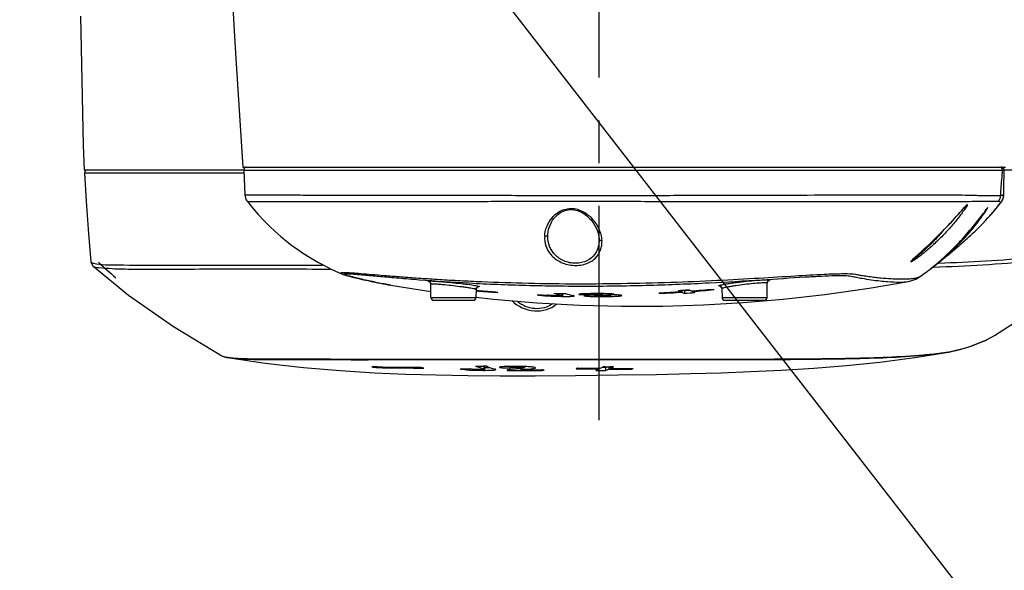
# Model space of a CAD drawing. Header units: millimetres. Extents: x 5828 to 6704, y 123 to 421.
# Tile 36 of 256: x 6404 to 6413, y 181 to 186. Entities that reach past the tile are written whole.
import ezdxf
from ezdxf import colors
from ezdxf.entities.mleader import LeaderData, LeaderLine
from ezdxf.math import Vec2, Vec3

# ---------------------------------------------------------------- set-up
doc = ezdxf.new("R2010")
doc.units = ezdxf.units.MM
doc.linetypes.add('CENTER', pattern=[0.6, 0.375, -0.075, 0.075, -0.075])
for name, color, linetype in [('中心线', 7, 'Continuous'), ('外形图', 7, 'Continuous'), ('多重引线', 7, 'Continuous'), ('尺寸标注', 7, 'Continuous')]:
    doc.layers.add(name, color=color, linetype=linetype)
doc.styles.get("Standard").update_dxf_attribs({"font": 'msyh.ttc'})
doc.styles.add('微软雅黑', font='msyh.ttc', dxfattribs={"height": 1.5})
doc.dimstyles.new('尺寸标注_1_20比例', dxfattribs={"dimtxt": 1.5, "dimasz": 1.25, "dimexe": 0.5, "dimexo": 0.4, "dimgap": 0.5, "dimtad": 1, "dimdec": 1, "dimlfac": 20, "dimdsep": 46, "dimtxsty": '微软雅黑', "dimcen": 0.09, "dimadec": 0, "dimazin": 0, "dimtp": 0.01, "dimtm": 0.01, "dimtfac": 1, "dimtdec": 1, "dimtofl": 0, "dimtmove": 0, "dimatfit": 3, "dimfxl": 1, "dimtolj": 1, "dimarcsym": 0})

# ---------------------------------------------------------------- blocks, each defined once
blk = doc.blocks.new('*D1101')
at = {"layer": 'Defpoints', "color": 0}
for p in [(6406.5795, 189.9086), (6402.4747, 188.6586), (6406.5795, 188.6586)]:
    blk.add_point(p, dxfattribs=at)
at = {"layer": '尺寸标注', "color": 0, "lineweight": -2}
for p, q in [((6402.4747, 191.1586), (6402.4747, 192.4086)), ((6406.1795, 189.9086), (6401.9747, 189.9086)), ((6406.1795, 188.6586), (6401.9747, 188.6586)), ((6402.4747, 187.4086), (6402.4747, 182.9454))]:
    blk.add_line(p, q, dxfattribs=at)
at = {"layer": '尺寸标注', "color": 0}
for points in [[(6402.2664, 191.1586), (6402.6831, 191.1586), (6402.4747, 189.9086)], [(6402.6831, 187.4086), (6402.2664, 187.4086), (6402.4747, 188.6586)]]:
    blk.add_solid(points, dxfattribs=at)
at = {"layer": '尺寸标注', "color": 0, "insert": (6401.2031, 184.552), "char_height": 1.5, "attachment_point": 5, "rotation": 90, "style": '微软雅黑'}
blk.add_mtext('\\A1;\\A1;{\\fAlibaba PuHuiTi 3.0 55 Regular|b0|i0|c134|p18;25}', dxfattribs=at)

msp = doc.modelspace()

# ---------------------------------------------------------------- linework, layer by layer
at = {"layer": '中心线', "linetype": 'CENTER', "ltscale": 5}
msp.add_line((6409.4545, 182.3461), (6409.4545, 196.4975), dxfattribs=at)
at = {"layer": '外形图', "linetype": 'ByBlock'}
for p, q in [((6406.3425, 184.5336), (6404.9454, 184.5336)), ((6406.3333, 184.5611), (6413.016, 184.5611)), ((6406.3425, 184.5348), (6406.3529, 184.3172)), ((6406.3426, 184.5348), (6412.9904, 184.5348)), ((6413.003, 184.4812), (6413.004, 184.5356)), ((6414.449, 184.5336), (6413.0039, 184.5336)), ((6406.3364, 184.5079), (6404.9466, 184.5073)), ((6413.0022, 184.4199), (6413.003, 184.4812)), ((6413.0014, 184.3192), (6413.0017, 184.3716)), ((6413.0017, 184.3716), (6413.0022, 184.4199)), ((6412.9766, 184.2588), (6412.9804, 184.2586)), ((6412.9804, 184.2585), (6412.9806, 184.2584)), ((6413.001, 184.319), (6413.0014, 184.319)), ((6412.6022, 184.1478), (6412.6505, 184.2028)), ((6412.6505, 184.2028), (6412.6557, 184.2087)), ((6412.6557, 184.2087), (6412.6604, 184.2139)), ((6412.5284, 184.0665), (6412.5415, 184.0806)), ((6412.5415, 184.0806), (6412.554, 184.0942)), ((6412.554, 184.0942), (6412.5716, 184.1136)), ((6412.5716, 184.1136), (6412.5877, 184.1315)), ((6412.5877, 184.1315), (6412.6022, 184.1478)), ((6412.8411, 184.0942), (6412.862, 184.1169)), ((6412.8563, 184.1104), (6412.8621, 184.1169)), ((6412.4628, 183.9979), (6412.4824, 184.0179)), ((6412.4824, 184.0179), (6412.4995, 184.0357)), ((6412.4995, 184.0357), (6412.5146, 184.0517)), ((6412.5146, 184.0517), (6412.5284, 184.0665)), ((6412.3702, 183.9067), (6412.3932, 183.9288)), ((6412.3932, 183.9288), (6412.4173, 183.9523)), ((6412.6358, 183.8983), (6412.6546, 183.9145)), ((6412.2439, 183.7903), (6412.2851, 183.8277)), ((6412.2851, 183.8277), (6412.3101, 183.8506)), ((6412.3101, 183.8506), (6412.3286, 183.8677)), ((6412.3286, 183.8677), (6412.3487, 183.8863)), ((6412.3487, 183.8863), (6412.3702, 183.9067)), ((6412.532, 183.8095), (6412.5551, 183.8292)), ((6412.5551, 183.8292), (6412.6085, 183.8752)), ((6412.6085, 183.8752), (6412.6133, 183.8793)), ((6412.2121, 183.761), (6412.219, 183.7676)), ((6412.219, 183.7676), (6412.2278, 183.7756)), ((6412.2278, 183.7756), (6412.2439, 183.7903)), ((6412.4908, 183.7751), (6412.513, 183.7936)), ((6412.513, 183.7936), (6412.532, 183.8095)), ((6412.3855, 183.6869), (6412.3879, 183.6869)), ((6412.4262, 183.7214), (6412.4315, 183.7215)), ((6407.2949, 183.5993), (6407.3226, 183.5924)), ((6407.3226, 183.5924), (6407.3511, 183.5856)), ((6407.3511, 183.5856), (6407.3801, 183.5787)), ((6407.3801, 183.5787), (6407.4096, 183.5719)), ((6407.4096, 183.5719), (6407.4299, 183.5674)), ((6407.4299, 183.5674), (6407.4508, 183.5628)), ((6412.2313, 183.5818), (6412.2622, 183.5998)), ((6407.4508, 183.5628), (6407.4723, 183.5582)), ((6407.4723, 183.5582), (6407.4943, 183.5536)), ((6407.4943, 183.5536), (6407.5167, 183.549)), ((6407.5167, 183.549), (6407.5394, 183.5446)), ((6407.5394, 183.5446), (6407.5622, 183.5402)), ((6407.5622, 183.5402), (6407.5852, 183.5359)), ((6407.5852, 183.5359), (6407.6084, 183.5317)), ((6407.6084, 183.5317), (6407.6305, 183.5278)), ((6407.9826, 183.4207), (6407.9805, 183.5378)), ((6408.3777, 183.4914), (6408.3764, 183.4207)), ((6410.1712, 183.4838), (6410.171, 183.4713)), ((6410.1813, 183.4844), (6410.181, 183.4668)), ((6410.2047, 183.4821), (6410.2043, 183.4569)), ((6410.238, 183.4843), (6410.2452, 183.4848)), ((6410.2709, 183.4783), (6410.271, 183.4731)), ((6410.5312, 183.4982), (6410.5326, 183.4207)), ((6410.9264, 183.4207), (6410.9286, 183.5469)), ((6412.1649, 183.5611), (6412.165, 183.5611)), ((6407.9826, 183.4207), (6408.3764, 183.4207)), ((6408.0075, 183.3961), (6408.3514, 183.3961)), ((6408.5408, 183.4662), (6408.568, 183.4644)), ((6409.1279, 183.455), (6409.1276, 183.4386)), ((6409.1366, 183.4359), (6409.1369, 183.4548)), ((6409.2783, 183.4467), (6409.2783, 183.4466)), ((6409.3695, 183.4535), (6409.3697, 183.4463)), ((6409.3702, 183.4457), (6409.3697, 183.4463)), ((6409.3697, 183.4457), (6409.3702, 183.4457)), ((6409.4256, 183.4432), (6409.4256, 183.4391)), ((6409.4882, 183.4465), (6409.4883, 183.4537)), ((6409.5311, 183.4528), (6409.5316, 183.4426)), ((6409.5547, 183.4358), (6409.5548, 183.4427)), ((6409.989, 183.4607), (6409.9889, 183.4557)), ((6410.5326, 183.4207), (6410.9264, 183.4207)), ((6410.5575, 183.3961), (6410.9014, 183.3961)), ((6412.8489, 183.0492), (6412.9203, 183.0866)), ((6412.8489, 183.0493), (6412.8514, 183.0505)), ((6406.1982, 182.8974), (6406.1985, 182.8974)), ((6406.2002, 182.8936), (6406.2004, 182.8935)), ((6412.2206, 182.8941), (6412.5335, 182.9453)), ((6412.2903, 182.9146), (6412.5095, 182.9411)), ((6407.5119, 182.8125), (6407.4634, 182.8134)), ((6407.5118, 182.8126), (6407.5118, 182.806)), ((6407.8716, 182.8027), (6407.9199, 182.8027)), ((6408.4704, 182.8179), (6408.4384, 182.8181)), ((6408.4452, 182.8193), (6408.4448, 182.7942)), ((6408.4543, 182.7904), (6408.4547, 182.8155)), ((6408.5827, 182.8078), (6408.5841, 182.8058)), ((6408.6774, 182.8168), (6408.6749, 182.8168)), ((6408.6753, 182.8167), (6408.6755, 182.8067)), ((6408.6777, 182.8049), (6408.6754, 182.8067)), ((6408.7712, 182.7984), (6408.7701, 182.7983)), ((6408.7707, 182.7984), (6408.771, 182.7873)), ((6408.7964, 182.7872), (6408.771, 182.7872)), ((6408.8046, 182.8043), (6408.8048, 182.8152)), ((6408.8078, 182.8151), (6408.8051, 182.8152)), ((6409.2535, 182.7959), (6409.2657, 182.7958)), ((6409.4442, 182.79), (6409.4347, 182.7858)), ((6409.4539, 182.7943), (6409.4442, 182.79)), ((6409.454, 182.8003), (6409.4539, 182.7945)), ((6409.5108, 182.807), (6409.4825, 182.807)), ((6409.5108, 182.807), (6409.5112, 182.7819)), ((6409.5395, 182.8143), (6409.5398, 182.7942)), ((6409.5398, 182.7939), (6409.552, 182.7939)), ((6409.5806, 182.8141), (6409.5515, 182.8142)), ((6409.5517, 182.8142), (6409.552, 182.7999)), ((6409.5806, 182.7996), (6409.552, 182.7997)), ((6409.7401, 182.7994), (6409.7402, 182.7941)), ((6408.6492, 182.7834), (6408.6509, 182.7817)), ((6408.651, 182.7847), (6408.6509, 182.7818)), ((6408.758, 182.7816), (6408.771, 182.7817)), ((6408.9534, 182.7823), (6408.9729, 182.7824)), ((6409.4347, 182.7858), (6409.4253, 182.7819)), ((6409.4253, 182.7819), (6409.4539, 182.7818))]:
    msp.add_line(p, q, dxfattribs=at)
for points in [[(6406.2436, 186.0072), (6406.2693, 185.559), (6406.3333, 184.5611)], [(6404.9108, 185.8835), (6404.9348, 184.7532), (6404.9453, 184.5336)], [(6404.9508, 184.5229), (6404.9465, 184.5119), (6404.9464, 184.5073)], [(6404.9713, 184.5336), (6404.9597, 184.5308), (6404.9508, 184.5229)], [(6406.3676, 184.5611), (6406.364, 184.5609), (6406.3605, 184.5601), (6406.3571, 184.5588), (6406.354, 184.5571), (6406.3511, 184.5549), (6406.3486, 184.5523), (6406.3464, 184.5494), (6406.3447, 184.5462), (6406.3435, 184.5428), (6406.3428, 184.5393), (6406.3426, 184.5357), (6406.3426, 184.5348)], [(6413.0039, 184.5356), (6413.0039, 184.5383), (6413.0033, 184.542), (6413.0021, 184.5456), (6413.0004, 184.549), (6412.9983, 184.552), (6412.9958, 184.5547), (6412.9929, 184.5569), (6412.9896, 184.5587), (6412.9862, 184.56), (6412.9826, 184.5608), (6412.979, 184.5611)], [(6404.9467, 184.5073), (6404.9613, 184.262), (6404.9818, 183.9772), (6405.0026, 183.7338)], [(6406.3531, 184.3172), (6406.3533, 184.3138), (6406.3546, 184.3036), (6406.3569, 184.2936), (6406.3602, 184.2839), (6406.3646, 184.2745), (6406.3698, 184.2657), (6406.374, 184.2599)], [(6406.3741, 184.2601), (6406.4175, 184.206), (6406.4674, 184.1481), (6406.5177, 184.0941), (6406.5679, 184.0439), (6406.6178, 183.9972), (6406.6673, 183.9539), (6406.7162, 183.9137), (6406.7644, 183.8766), (6406.8117, 183.8423), (6406.858, 183.8106), (6406.9033, 183.7814), (6406.9473, 183.7546), (6406.9899, 183.73), (6407.0308, 183.7077), (6407.0699, 183.6875), (6407.1068, 183.6694), (6407.1412, 183.6533), (6407.1729, 183.6391), (6407.198, 183.6283)], [(6412.8563, 184.1104), (6412.895, 184.1539), (6412.9443, 184.2126), (6412.9806, 184.2584)], [(6412.9806, 184.2582), (6412.9851, 184.2647), (6412.9907, 184.2743), (6412.9951, 184.2844), (6412.9984, 184.295), (6413.0005, 184.3058), (6413.0014, 184.3168), (6413.0014, 184.319)], [(6409.0065, 183.9727), (6409.0088, 183.9948), (6409.0135, 184.018), (6409.0202, 184.0399), (6409.0284, 184.0603), (6409.0379, 184.0788), (6409.0483, 184.0957), (6409.0593, 184.1109), (6409.0705, 184.124), (6409.0817, 184.1354), (6409.0932, 184.1457), (6409.1051, 184.1548), (6409.1174, 184.1629), (6409.1302, 184.17), (6409.1432, 184.1761), (6409.1565, 184.181), (6409.1698, 184.1848), (6409.1831, 184.1875), (6409.1965, 184.1891), (6409.21, 184.1897), (6409.2235, 184.1892), (6409.2371, 184.1877), (6409.2508, 184.1851), (6409.2647, 184.1815), (6409.2787, 184.1766), (6409.2927, 184.1707), (6409.3067, 184.1636), (6409.3206, 184.1553), (6409.3341, 184.1461), (6409.3473, 184.1358), (6409.36, 184.1246), (6409.3723, 184.1125), (6409.3844, 184.099), (6409.3967, 184.0836), (6409.4092, 184.0657), (6409.4211, 184.0456), (6409.4318, 184.024), (6409.4408, 184.0013), (6409.4478, 183.978), (6409.4524, 183.9546), (6409.4545, 183.9337)], [(6412.6604, 184.2139), (6412.6645, 184.2183), (6412.6663, 184.2203), (6412.6679, 184.2221), (6412.6694, 184.2236), (6412.6707, 184.225), (6412.6719, 184.2262), (6412.6729, 184.2272), (6412.6738, 184.228), (6412.6745, 184.2287), (6412.6749, 184.2291), (6412.6752, 184.2294), (6412.6753, 184.2294)], [(6412.6546, 183.9145), (6412.6662, 183.9246), (6412.6794, 183.9364), (6412.6945, 183.9499), (6412.7114, 183.9653), (6412.7298, 183.9824), (6412.7496, 184.0013), (6412.7709, 184.022), (6412.7935, 184.0446), (6412.8171, 184.0688), (6412.8411, 184.0942)], [(6412.4173, 183.9523), (6412.4293, 183.9641), (6412.441, 183.9758), (6412.4628, 183.9979)], [(6412.9203, 183.0866), (6413.3214, 183.3479), (6413.6675, 183.6273), (6413.9684, 183.9125)], [(6412.6133, 183.8793), (6412.6187, 183.8839), (6412.6358, 183.8983)], [(6412.192, 183.7406), (6412.192, 183.7407), (6412.1923, 183.741), (6412.1928, 183.7416), (6412.1934, 183.7424), (6412.1943, 183.7434), (6412.1954, 183.7446), (6412.1967, 183.7459), (6412.1982, 183.7475), (6412.2, 183.7493), (6412.2019, 183.7513), (6412.2041, 183.7534), (6412.2065, 183.7557), (6412.2092, 183.7583), (6412.2121, 183.761)], [(6412.3475, 183.6621), (6412.3636, 183.6743), (6412.3793, 183.6863), (6412.3946, 183.6981), (6412.4095, 183.7097), (6412.4241, 183.7211), (6412.4382, 183.7324), (6412.452, 183.7434), (6412.4654, 183.7542), (6412.4908, 183.7751)], [(6405.0021, 183.7337), (6405.0042, 183.7229), (6405.0208, 183.697)], [(6405.0209, 183.6969), (6405.3325, 183.4395), (6405.7279, 183.1648), (6406.1515, 182.9083)], [(6412.262, 183.5997), (6412.2692, 183.6048), (6412.2928, 183.6217), (6412.3133, 183.6367), (6412.331, 183.6498), (6412.3475, 183.6621)], [(6407.1983, 183.6282), (6407.2025, 183.6264), (6407.2077, 183.6244), (6407.2129, 183.6225), (6407.2181, 183.6207), (6407.2234, 183.619), (6407.2289, 183.6172), (6407.2346, 183.6155), (6407.2407, 183.6137), (6407.2471, 183.6118), (6407.2541, 183.6099), (6407.2615, 183.6079), (6407.2693, 183.6058), (6407.2775, 183.6037), (6407.2949, 183.5993)], [(6410.9286, 183.5469), (6410.9287, 183.5487), (6410.9294, 183.5525), (6410.9305, 183.5558), (6410.9319, 183.5586), (6410.9335, 183.5609), (6410.935, 183.5627), (6410.9364, 183.564), (6410.9375, 183.5648), (6410.9383, 183.5654), (6410.9387, 183.5656), (6410.9388, 183.5656)], [(6412.1651, 183.5611), (6412.1944, 183.568), (6412.2313, 183.5818)], [(6407.6305, 183.5278), (6407.7591, 183.5063), (6407.9816, 183.4738)], [(6407.9686, 183.558), (6407.9684, 183.5581), (6407.9684, 183.5581), (6407.9688, 183.5579), (6407.9696, 183.5575), (6407.9708, 183.5567), (6407.9722, 183.5556), (6407.9739, 183.554), (6407.9756, 183.552), (6407.9772, 183.5496), (6407.9786, 183.5468), (6407.9797, 183.5435), (6407.9804, 183.5397), (6407.9805, 183.5379)], [(6408.3765, 183.4232), (6408.5296, 183.4056), (6408.9095, 183.3735), (6409.2843, 183.3529), (6409.6529, 183.3434), (6410.0145, 183.3444), (6410.3693, 183.3552), (6410.7183, 183.3755), (6411.0682, 183.4052), (6411.4334, 183.4465), (6411.8222, 183.5021), (6412.1649, 183.5611)], [(6408.3777, 183.4914), (6408.3777, 183.4931), (6408.3784, 183.497), (6408.3796, 183.5006), (6408.3814, 183.5039), (6408.3834, 183.5067), (6408.3856, 183.5089), (6408.3877, 183.5106), (6408.3895, 183.5118), (6408.3912, 183.5126), (6408.3924, 183.5132), (6408.3933, 183.5135), (6408.3938, 183.5136), (6408.394, 183.5137)], [(6410.5165, 183.5196), (6410.5163, 183.5196), (6410.5165, 183.5196), (6410.5171, 183.5193), (6410.5182, 183.5189), (6410.5196, 183.5182), (6410.5214, 183.5171), (6410.5234, 183.5155), (6410.5255, 183.5133), (6410.5275, 183.5106), (6410.5292, 183.5075), (6410.5304, 183.5039), (6410.5311, 183.4999), (6410.5312, 183.4983)], [(6412.5095, 182.9411), (6412.6895, 182.985), (6412.8489, 183.0492)], [(6406.1515, 182.9083), (6406.1709, 182.9001), (6406.1898, 182.8954), (6406.2001, 182.8935)], [(6406.2004, 182.8935), (6406.5301, 182.8453), (6406.8671, 182.8074), (6407.1883, 182.7803), (6407.4877, 182.7619), (6407.7614, 182.7498), (6408.0309, 182.7416), (6408.3053, 182.7365), (6408.5883, 182.7341), (6408.8939, 182.7342), (6409.2484, 182.7369), (6409.6232, 182.7415), (6409.9576, 182.7471), (6410.2575, 182.7536), (6410.5255, 182.7613), (6410.7836, 182.7708), (6411.0524, 182.7839), (6411.3362, 182.8017), (6411.6236, 182.8248), (6411.9154, 182.8545), (6412.2206, 182.8941)]]:
    msp.add_lwpolyline(points, dxfattribs=at)
for centre, radius, start, end in [((6412.9655, 184.5361), 0.025, 356.99949, 89.97234), ((6411.1859, 185.6364), 2.2625, 320.07198, 322.48277), ((6412.8186, 184.0854), 0.2036, 134.3628, 135.98318), ((6412.6629, 184.2501), 0.0251, 293.25021, 295.86415), ((6412.8394, 184.2212), 0.0252, 309.38866, 326.14226), ((6411.1926, 185.6308), 2.2537, 319.46956, 320.0708), ((6411.2023, 185.6223), 2.2408, 317.79173, 318.06574), ((6411.1977, 185.6264), 2.247, 318.06626, 319.46996), ((6410.7691, 185.6481), 2.5368, 316.48812, 318.19863), ((6412.2846, 183.6557), 0.1262, 137.52896, 137.85964), ((6407.8538, 186.7), 4.0716, 226.84811, 229.73051), ((6410.9536, 183.5465), 0.025, 97.18458, 178.94701), ((6410.8931, 183.7054), 0.1477, 287.23618, 287.36695), ((6410.8983, 183.6889), 0.1304, 287.35069, 288.27911), ((6407.9555, 183.5374), 0.025, 1.23143, 83.06766), ((6408.0227, 183.7557), 0.2054, 255.05685, 255.61027), ((6409.283, 194.7745), 11.3327, 265.41673, 266.2448), ((6409.2713, 194.7763), 11.3297, 265.47536, 266.30459), ((6408.4026, 183.491), 0.025, 85.11198, 178.95504), ((6408.3824, 183.6684), 0.1556, 273.34435, 273.58592), ((6409.372, 195.3023), 11.8456, 273.75451, 274.19114), ((6410.5848, 184.3877), 1.0055, 244.2299, 245.69786), ((6410.5888, 184.4201), 1.0137, 247.22575, 247.73108), ((6409.4186, 195.2814), 11.8255, 273.81162, 273.9733), ((6410.6729, 184.3916), 1.0025, 244.27331, 245.74412), ((6409.3911, 195.2944), 11.8488, 274.2102, 275.14748), ((6409.3994, 195.2906), 11.8496, 274.21862, 275.14521), ((6410.8632, 184.4096), 1.0039, 245.88829, 246.51206), ((6410.5062, 183.4977), 0.025, 1.2769, 95.1927), ((6410.5327, 183.7035), 0.1853, 264.90892, 265.14494), ((6410.535, 183.7304), 0.2123, 265.13802, 265.49532), ((6408.0075, 183.4211), 0.025, 181, 270), ((6408.3514, 183.4211), 0.025, 270, 359), ((6409.6049, 188.475), 5.1168, 257.99998, 258.30884), ((6409.2832, 194.7217), 11.284, 268.1151, 268.58917), ((6409.7893, 186.1317), 2.7731, 254.74498, 256.19665), ((6409.3166, 195.0636), 11.6102, 268.73193, 269.23096), ((6409.8766, 186.1194), 2.7594, 254.9634, 256.38998), ((6409.4356, 195.4351), 11.9896, 269.24832, 269.68493), ((6409.2886, 194.7074), 11.2731, 270.16673, 270.62846), ((6409.7624, 183.9323), 0.5972, 234.99202, 235.67092), ((6410.3987, 184.3838), 1.0146, 245.55716, 246.17596), ((6409.3913, 195.2926), 11.847, 272.84854, 273.77377), ((6409.3995, 195.2888), 11.8478, 272.84634, 273.78214), ((6410.5874, 184.3927), 1.0112, 246.30451, 247.74011), ((6409.4186, 195.2812), 11.8503, 273.80171, 274.23817), ((6410.6757, 184.3983), 1.0098, 246.37836, 247.81572), ((6410.5575, 183.4211), 0.025, 181, 270), ((6410.9014, 183.4211), 0.025, 270, 359), ((6412.3102, 184.1754), 1.2483, 294.63155, 295.56827), ((6412.352, 184.0359), 1.1033, 281.20467, 284.95411), ((6412.2747, 184.257), 1.3373, 289.16551, 294.55554), ((6406.2753, 183.4992), 0.6067, 262.72836, 263.52242), ((6411.9306, 187.032), 4.1329, 275.09192, 275.82555), ((6412.2266, 184.6368), 1.7191, 278.76186, 279.78145), ((6412.264, 184.4182), 1.4974, 279.79288, 280.38426), ((6412.2942, 184.3217), 1.3949, 280.10704, 281.2512), ((6407.8669, 202.0923), 19.2897, 268.94516, 270.01379), ((6407.8363, 202.2243), 19.4145, 269.0425, 270.10396), ((6408.3672, 195.5827), 12.7881, 269.42775, 269.82566), ((6408.5212, 192.6231), 9.8054, 269.13968, 269.51606), ((6408.864, 184.1138), 1.3847, 249.27128, 252.37376), ((6408.4552, 184.7855), 1.978, 269.99753, 270.91988), ((6408.9568, 184.116), 1.3863, 249.46021, 252.49272), ((6408.4656, 184.0727), 1.2652, 270.96614, 271.48177), ((6408.7783, 197.6417), 14.8372, 269.24999, 269.60272), ((6408.7025, 180.633), 2.184, 90.72575, 90.90823), ((6408.7243, 182.3796), 0.4129, 96.65012, 97.57626), ((6408.7083, 180.0751), 2.7419, 89.94254, 90.64631), ((6409.0252, 179.372), 3.4356, 94.80557, 95.39468), ((6408.7093, 180.0775), 2.7395, 88.87931, 89.96273), ((6408.7133, 180.2924), 2.5246, 88.7011, 88.87655), ((6408.7243, 180.7476), 2.0692, 87.98427, 88.71874), ((6408.7274, 219.6677), 36.8805, 270.10718, 270.35114), ((6408.7387, 181.1719), 1.6447, 87.68675, 87.96541), ((6409.6654, 217.5838), 34.7843, 269.34161, 269.67172), ((6409.6378, 218.2428), 35.4489, 269.39849, 269.7027), ((6409.1382, 183.4801), 0.755, 295.74599, 298.17966), ((6409.6036, 194.0054), 11.1913, 269.44235, 269.73292), ((6409.2515, 183.4496), 0.693, 291.97328, 293.55682), ((6409.2574, 183.4137), 0.6811, 291.87734, 294.49357), ((6409.2361, 183.4605), 0.7325, 295.5522, 298.05703), ((6409.6466, 220.2385), 37.4447, 269.85526, 270.14318), ((6409.675, 219.5112), 36.7118, 269.85264, 270.12085), ((6408.453, 185.8083), 3.026, 269.82387, 270.03009), ((6408.7295, 218.0823), 35.3007, 269.87242, 270.04613), ((6408.7268, 220.1033), 37.3217, 270.06789, 270.34794), ((6409.501, 195.48), 12.6983, 269.78728, 270.04596)]:
    msp.add_arc(centre, radius, start, end, dxfattribs=at)
for points, knots in [([(6412.9733, 184.3144), (6412.9746, 184.3335), (6412.9798, 184.4069), (6412.9858, 184.4803), (6412.9904, 184.5346)], [0, 0, 0, 0, 0.259857, 1, 1, 1, 1]), ([(6412.9904, 184.5346), (6412.9929, 184.5346), (6412.9971, 184.5356), (6413.0007, 184.5349), (6413.0039, 184.5363), (6413.004, 184.5356)], [0, 0, 0, 0, 0.553941, 0.844532, 1, 1, 1, 1]), ([(6406.3531, 184.3172), (6406.3532, 184.3175), (6406.3548, 184.3172), (6406.3569, 184.3177), (6406.3612, 184.3177), (6406.3699, 184.3181), (6406.3852, 184.3182), (6406.4082, 184.3182), (6406.4379, 184.3181), (6406.4741, 184.318), (6406.5167, 184.3179), (6406.586, 184.3178), (6406.6879, 184.3176), (6406.8277, 184.3174), (6406.9903, 184.3173), (6407.174, 184.3168), (6407.3772, 184.316), (6407.6821, 184.3149), (6408.0978, 184.3146), (6408.628, 184.3146), (6409.1865, 184.3141), (6409.7542, 184.3145), (6410.4738, 184.3143), (6411.2566, 184.318), (6411.9855, 184.3177), (6412.4423, 184.3212), (6412.6658, 184.3175), (6412.7714, 184.314), (6412.8332, 184.3135), (6412.8853, 184.3114), (6412.9347, 184.3128), (6412.9599, 184.313), (6412.9734, 184.3144)], [0, 0, 0, 0, 0.000135, 0.000516, 0.001143, 0.002017, 0.004511, 0.008004, 0.012492, 0.017963, 0.0244, 0.03179, 0.049367, 0.070558, 0.095179, 0.123009, 0.153801, 0.187286, 0.261174, 0.342171, 0.427515, 0.514264, 0.599439, 0.753597, 0.868946, 0.929759, 0.960561, 0.970231, 0.97763, 0.988582, 0.993856, 1, 1, 1, 1]), ([(6406.3739, 184.26), (6406.3747, 184.2591), (6406.3779, 184.2604), (6406.382, 184.26), (6406.391, 184.2607), (6406.4061, 184.2607), (6406.4293, 184.2609), (6406.459, 184.2606), (6406.4953, 184.2603), (6406.538, 184.26), (6406.6074, 184.2598), (6406.7094, 184.2598), (6406.8495, 184.2602), (6407.0123, 184.2606), (6407.1964, 184.2607), (6407.4001, 184.2605), (6407.7059, 184.2604), (6408.1229, 184.2613), (6408.6544, 184.2623), (6409.2139, 184.2622), (6409.7818, 184.2622), (6410.3381, 184.2611), (6410.8633, 184.2609), (6411.4507, 184.2612), (6411.9417, 184.2584), (6412.3193, 184.2604), (6412.5145, 184.2594), (6412.667, 184.2616), (6412.7966, 184.2628), (6412.8703, 184.2642), (6412.9122, 184.2631), (6412.9363, 184.2631), (6412.9492, 184.2619), (6412.9558, 184.262)], [0, 0, 0, 0, 0.000526, 0.001159, 0.00204, 0.004554, 0.008075, 0.012601, 0.018117, 0.024607, 0.032055, 0.049763, 0.071108, 0.095912, 0.123959, 0.155004, 0.18878, 0.263335, 0.345034, 0.431051, 0.518354, 0.603865, 0.684608, 0.757779, 0.871584, 0.908384, 0.929894, 0.960563, 0.977882, 0.988998, 0.994145, 0.996978, 1, 1, 1, 1]), ([(6412.9734, 184.3144), (6412.9783, 184.3154), (6412.9858, 184.3159), (6412.9943, 184.3182), (6412.9985, 184.3184), (6413.0003, 184.3193), (6413.001, 184.319)], [0, 0, 0, 0, 0.535766, 0.811608, 0.925162, 1, 1, 1, 1]), ([(6408.9785, 183.9565), (6408.98, 183.985), (6408.9931, 184.0438), (6409.0414, 184.1251), (6409.1238, 184.1916), (6409.239, 184.209), (6409.344, 184.1621), (6409.4378, 184.0687), (6409.4765, 183.9761), (6409.4798, 183.9171)], [0, 0, 0, 0, 0.108567, 0.225187, 0.354576, 0.499189, 0.643664, 0.775003, 1, 1, 1, 1]), ([(6412.6793, 184.2264), (6412.6688, 184.2072), (6412.6376, 184.1634), (6412.5834, 184.0923), (6412.5146, 184.0123), (6412.4377, 183.9318), (6412.3694, 183.8679), (6412.3143, 183.8208), (6412.2757, 183.7898), (6412.2413, 183.7642), (6412.2165, 183.7468), (6412.2002, 183.7372), (6412.1925, 183.7325), (6412.1869, 183.731), (6412.1851, 183.7319)], [0, 0, 0, 0, 0.092939, 0.227878, 0.38049, 0.540916, 0.70128, 0.777943, 0.849206, 0.911572, 0.960419, 0.978239, 0.991241, 1, 1, 1, 1]), ([(6412.1915, 183.7409), (6412.2036, 183.7542), (6412.2376, 183.7845), (6412.3201, 183.8594), (6412.437, 183.969), (6412.548, 184.0866), (6412.6253, 184.1737), (6412.6577, 184.2118), (6412.6722, 184.2268)], [0, 0, 0, 0, 0.078681, 0.19908, 0.489223, 0.780949, 0.908418, 1, 1, 1, 1]), ([(6412.3593, 183.6716), (6412.3954, 183.6986), (6412.4869, 183.7733), (6412.6263, 183.9034), (6412.7426, 184.037), (6412.8165, 184.138), (6412.846, 184.1817), (6412.8567, 184.2002)], [0, 0, 0, 0, 0.185483, 0.485343, 0.783416, 0.912084, 1, 1, 1, 1]), ([(6412.6602, 183.9572), (6412.7003, 184.002), (6412.7552, 184.0683), (6412.818, 184.151), (6412.8434, 184.1865), (6412.8543, 184.2006)], [0, 0, 0, 0, 0.579843, 0.828268, 1, 1, 1, 1]), ([(6412.6762, 184.2309), (6412.6772, 184.2318), (6412.679, 184.2337), (6412.6816, 184.2351), (6412.683, 184.235)], [0, 0, 0, 0, 0.492485, 1, 1, 1, 1]), ([(6412.683, 184.235), (6412.683, 184.2346), (6412.6822, 184.2315), (6412.6806, 184.2288), (6412.6793, 184.2264)], [0, 0, 0, 0, 0.130661, 1, 1, 1, 1]), ([(6412.8543, 184.2006), (6412.8551, 184.2017), (6412.8568, 184.2041), (6412.8591, 184.2061), (6412.8603, 184.2072)], [0, 0, 0, 0, 0.463386, 1, 1, 1, 1]), ([(6412.8567, 184.2002), (6412.8576, 184.2018), (6412.8586, 184.2041), (6412.8603, 184.2064), (6412.8602, 184.2072)], [0, 0, 0, 0, 0.697405, 1, 1, 1, 1]), ([(6412.4663, 184.0014), (6412.4433, 183.9741), (6412.3961, 183.9214), (6412.3243, 183.8494), (6412.2597, 183.7937), (6412.2201, 183.7618), (6412.2029, 183.7523)], [0, 0, 0, 0, 0.294575, 0.583357, 0.838095, 1, 1, 1, 1]), ([(6408.9785, 183.9565), (6408.9771, 183.9284), (6408.9838, 183.8698), (6409.0291, 183.7882), (6409.1117, 183.7251), (6409.2207, 183.695), (6409.3333, 183.7051), (6409.4245, 183.7551), (6409.4663, 183.8208), (6409.4785, 183.8687), (6409.4785, 183.8964), (6409.4794, 183.9102), (6409.4798, 183.9172)], [0, 0, 0, 0, 0.109588, 0.223771, 0.353325, 0.502928, 0.653919, 0.782587, 0.892794, 0.946032, 0.972835, 1, 1, 1, 1]), ([(6408.9785, 183.9565), (6408.985, 183.9558), (6408.9973, 183.957), (6409.0062, 183.9676), (6409.0065, 183.9727)], [0, 0, 0, 0, 0.560932, 1, 1, 1, 1]), ([(6409.4545, 183.9337), (6409.4559, 183.9068), (6409.4505, 183.8515), (6409.4073, 183.7752), (6409.3254, 183.724), (6409.2221, 183.7138), (6409.1229, 183.7447), (6409.0495, 183.8081), (6409.0106, 183.8882), (6409.0051, 183.945), (6409.0065, 183.9727)], [0, 0, 0, 0, 0.111561, 0.224036, 0.350267, 0.495577, 0.640208, 0.768551, 0.885509, 1, 1, 1, 1]), ([(6409.4798, 183.9171), (6409.4746, 183.9169), (6409.4636, 183.9184), (6409.4548, 183.9281), (6409.4545, 183.9337)], [0, 0, 0, 0, 0.482494, 1, 1, 1, 1]), ([(6412.3595, 183.672), (6412.3714, 183.6817), (6412.4591, 183.7529), (6412.5416, 183.8307), (6412.6089, 183.9015)], [0, 0, 0, 0, 0.135683, 1, 1, 1, 1]), ([(6412.3879, 183.6869), (6412.6755, 183.6959), (6413.1344, 183.7211), (6413.6021, 183.7838), (6413.763, 183.853)], [0, 0, 0, 0, 0.621546, 1, 1, 1, 1]), ([(6412.4315, 183.7215), (6412.7068, 183.7304), (6413.1504, 183.7552), (6413.6001, 183.8134), (6413.7598, 183.8754)], [0, 0, 0, 0, 0.616544, 1, 1, 1, 1]), ([(6412.1851, 183.7319), (6412.1851, 183.7323), (6412.1865, 183.7356), (6412.189, 183.7381), (6412.191, 183.7404)], [0, 0, 0, 0, 0.130955, 1, 1, 1, 1]), ([(6405.0021, 183.7337), (6405.0024, 183.7308), (6405.0111, 183.7248), (6405.0191, 183.7229), (6405.0248, 183.7216)], [0, 0, 0, 0, 0.33131, 1, 1, 1, 1]), ([(6405.0209, 183.6969), (6405.0342, 183.6849), (6405.0971, 183.682), (6405.2096, 183.6697), (6405.3919, 183.669), (6405.6308, 183.668), (6405.9279, 183.6697), (6406.424, 183.6702), (6406.8209, 183.6695), (6407.1007, 183.6694)], [0, 0, 0, 0, 0.025865, 0.082563, 0.169305, 0.284989, 0.428222, 0.596909, 1, 1, 1, 1]), ([(6405.0248, 183.7216), (6405.0936, 183.7049), (6405.3069, 183.7053), (6405.7188, 183.7009), (6406.3187, 183.7057), (6406.7775, 183.7038), (6407.0334, 183.7037)], [0, 0, 0, 0, 0.105609, 0.314644, 0.617882, 1, 1, 1, 1]), ([(6412.357, 183.6699), (6412.3569, 183.6702), (6412.3584, 183.6707), (6412.3589, 183.6715), (6412.3595, 183.672)], [0, 0, 0, 0, 0.256001, 1, 1, 1, 1]), ([(6412.357, 183.6699), (6412.3569, 183.6697), (6412.3585, 183.6711), (6412.3588, 183.6711), (6412.3593, 183.6716)], [0, 0, 0, 0, 0.229281, 1, 1, 1, 1]), ([(6412.2621, 183.5997), (6412.2555, 183.5951), (6412.235, 183.5888), (6412.198, 183.583), (6412.1474, 183.5797), (6412.0843, 183.5787), (6412.008, 183.5817), (6411.9362, 183.5874), (6411.8721, 183.5936), (6411.8193, 183.6019), (6411.7731, 183.6082), (6411.7345, 183.6144), (6411.6823, 183.626), (6411.5787, 183.627), (6411.4022, 183.6206), (6411.1533, 183.6058), (6410.8414, 183.5862), (6410.4774, 183.566), (6409.9285, 183.5437), (6409.3588, 183.5341), (6408.7904, 183.5426), (6408.4497, 183.5545), (6408.194, 183.5673), (6408.0188, 183.5776), (6407.8572, 183.5884), (6407.7107, 183.5994), (6407.5807, 183.6098), (6407.4681, 183.6192), (6407.3743, 183.627), (6407.2991, 183.633), (6407.2456, 183.6365), (6407.2107, 183.6377), (6407.1969, 183.6365), (6407.1895, 183.6351), (6407.1926, 183.6298), (6407.1958, 183.6292), (6407.198, 183.6283)], [0, 0, 0, 0, 0.004742, 0.012282, 0.022172, 0.034558, 0.049461, 0.067117, 0.077012, 0.087353, 0.098628, 0.104481, 0.110392, 0.130045, 0.165131, 0.214628, 0.276813, 0.349291, 0.429393, 0.600415, 0.684865, 0.764297, 0.801186, 0.835739, 0.867644, 0.896596, 0.922295, 0.944509, 0.963084, 0.977859, 0.988674, 0.995383, 0.997188, 0.998039, 0.998594, 1, 1, 1, 1]), ([(6407.6305, 183.5278), (6407.5916, 183.5345), (6407.5326, 183.5456), (6407.4534, 183.5621), (6407.4023, 183.5736), (6407.3604, 183.5835), (6407.3276, 183.5914), (6407.2953, 183.5994), (6407.2661, 183.6069), (6407.2433, 183.6136), (6407.2288, 183.6183), (6407.2223, 183.6219), (6407.2195, 183.6236), (6407.2197, 183.6262), (6407.2228, 183.6271), (6407.2269, 183.6279), (6407.237, 183.6285), (6407.2548, 183.6283), (6407.2826, 183.6269), (6407.3188, 183.6243), (6407.3632, 183.6207), (6407.438, 183.6141), (6407.5501, 183.6038), (6407.7058, 183.59), (6407.9635, 183.5688), (6408.3362, 183.544), (6408.8282, 183.524), (6409.3575, 183.5175), (6409.8926, 183.5257), (6410.4013, 183.5462), (6410.8532, 183.573), (6411.1814, 183.5954), (6411.3952, 183.608), (6411.5127, 183.6127), (6411.5989, 183.6138), (6411.6458, 183.6103), (6411.6634, 183.607)], [0, 0, 0, 0, 0.024253, 0.036976, 0.049785, 0.056464, 0.063465, 0.070552, 0.076976, 0.081992, 0.085233, 0.086181, 0.08673, 0.087043, 0.087553, 0.088445, 0.089759, 0.093708, 0.099433, 0.106892, 0.116037, 0.126827, 0.153109, 0.185343, 0.223038, 0.312221, 0.415232, 0.526015, 0.638, 0.74454, 0.839339, 0.916598, 0.946953, 0.971152, 0.988982, 1, 1, 1, 1]), ([(6407.9585, 183.5622), (6407.9585, 183.5637), (6407.9672, 183.5641), (6407.9771, 183.5649), (6407.9991, 183.5641), (6408.026, 183.5627), (6408.0597, 183.5603), (6408.1123, 183.5559), (6408.1822, 183.5493), (6408.2629, 183.5403), (6408.3321, 183.532), (6408.3769, 183.5239), (6408.4002, 183.5198), (6408.4048, 183.5159)], [0, 0, 0, 0, 0.010209, 0.038493, 0.084465, 0.14649, 0.222076, 0.308261, 0.498865, 0.689347, 0.851091, 0.959844, 1, 1, 1, 1]), ([(6410.504, 183.5226), (6410.5039, 183.5244), (6410.5118, 183.5271), (6410.5227, 183.5306), (6410.544, 183.535), (6410.5709, 183.5398), (6410.6044, 183.5449), (6410.6567, 183.5522), (6410.7266, 183.5606), (6410.8074, 183.5686), (6410.8774, 183.5744), (6410.9217, 183.5751), (6410.946, 183.575), (6410.9505, 183.5712)], [0, 0, 0, 0, 0.011901, 0.04125, 0.087812, 0.150065, 0.225603, 0.311575, 0.501698, 0.692015, 0.853527, 0.961283, 1, 1, 1, 1]), ([(6410.9505, 183.5712), (6410.9505, 183.5699), (6410.9456, 183.5673), (6410.9421, 183.566), (6410.9392, 183.565)], [0, 0, 0, 0, 0.304705, 1, 1, 1, 1]), ([(6411.6634, 183.607), (6411.6791, 183.6041), (6411.7098, 183.5964), (6411.7689, 183.5867), (6411.8374, 183.5742), (6411.913, 183.5656), (6411.9964, 183.5573), (6412.0792, 183.5539), (6412.1403, 183.5565), (6412.1649, 183.5611)], [0, 0, 0, 0, 0.094551, 0.18788, 0.354835, 0.507805, 0.639432, 0.851438, 1, 1, 1, 1]), ([(6407.9698, 183.5572), (6407.9682, 183.5577), (6407.9643, 183.5588), (6407.9605, 183.5606), (6407.9585, 183.5622)], [0, 0, 0, 0, 0.39507, 1, 1, 1, 1]), ([(6407.9805, 183.5378), (6407.9805, 183.5392), (6407.988, 183.5399), (6407.9972, 183.5404), (6408.0166, 183.5398), (6408.0405, 183.5383), (6408.0705, 183.5359), (6408.1173, 183.5316), (6408.1795, 183.5249), (6408.2415, 183.5172), (6408.2882, 183.5107), (6408.318, 183.5062), (6408.3419, 183.502), (6408.361, 183.4983), (6408.3706, 183.4951), (6408.3777, 183.493), (6408.3777, 183.4914)], [0, 0, 0, 0, 0.010396, 0.038638, 0.084536, 0.146317, 0.221741, 0.307776, 0.498112, 0.688368, 0.774419, 0.850051, 0.912343, 0.959038, 0.988347, 1, 1, 1, 1]), ([(6408.4048, 183.5159), (6408.4048, 183.5147), (6408.3986, 183.5136), (6408.3953, 183.5132), (6408.3922, 183.513)], [0, 0, 0, 0, 0.27611, 1, 1, 1, 1]), ([(6410.5163, 183.5189), (6410.5145, 183.5191), (6410.5102, 183.5195), (6410.5059, 183.521), (6410.504, 183.5226)], [0, 0, 0, 0, 0.411376, 1, 1, 1, 1]), ([(6410.5312, 183.4982), (6410.5312, 183.4999), (6410.5379, 183.5028), (6410.5479, 183.5062), (6410.5668, 183.5106), (6410.5909, 183.5154), (6410.6206, 183.5206), (6410.6671, 183.5278), (6410.7292, 183.5362), (6410.8013, 183.5444), (6410.8569, 183.5492), (6410.8926, 183.551), (6410.9117, 183.5509), (6410.9216, 183.5504), (6410.9287, 183.5484), (6410.9286, 183.5469)], [0, 0, 0, 0, 0.012438, 0.042104, 0.088883, 0.151136, 0.226549, 0.312307, 0.50182, 0.691562, 0.852758, 0.914551, 0.960412, 0.988765, 1, 1, 1, 1]), ([(6408.6926, 183.3912), (6408.7431, 183.3407), (6408.88, 183.2794), (6409.0337, 183.3161), (6409.082, 183.3633)], [0, 0, 0, 0, 0.513897, 1, 1, 1, 1]), ([(6408.912, 183.4438), (6408.9301, 183.4392), (6408.9669, 183.4369), (6409.0234, 183.433), (6409.0811, 183.4311), (6409.13, 183.43), (6409.1668, 183.4297), (6409.1908, 183.4298), (6409.2101, 183.4303), (6409.2253, 183.4309), (6409.2323, 183.432), (6409.2376, 183.4328), (6409.2376, 183.4337)], [0, 0, 0, 0, 0.171282, 0.336069, 0.521016, 0.701261, 0.784899, 0.859595, 0.920993, 0.965441, 0.991214, 1, 1, 1, 1]), ([(6409.1366, 183.4359), (6409.1365, 183.4355), (6409.1343, 183.4352), (6409.1311, 183.4348), (6409.1241, 183.4346), (6409.1111, 183.4344), (6409.0912, 183.4347), (6409.0665, 183.4354), (6409.0435, 183.4366), (6409.0233, 183.438), (6409.0112, 183.4398), (6409.0053, 183.4411)], [0, 0, 0, 0, 0.009104, 0.037396, 0.088335, 0.15877, 0.339411, 0.537275, 0.723678, 0.862254, 1, 1, 1, 1]), ([(6409.1276, 183.4386), (6409.1296, 183.4382), (6409.1318, 183.4372), (6409.1366, 183.437), (6409.1366, 183.4359)], [0, 0, 0, 0, 0.641929, 1, 1, 1, 1]), ([(6409.2376, 183.4337), (6409.2376, 183.4349), (6409.2324, 183.4358), (6409.2297, 183.4369), (6409.2273, 183.4375)], [0, 0, 0, 0, 0.331913, 1, 1, 1, 1]), ([(6409.5831, 183.4485), (6409.5822, 183.4497), (6409.5784, 183.4498), (6409.5724, 183.4509), (6409.5611, 183.4515), (6409.5453, 183.4524), (6409.5261, 183.453), (6409.5006, 183.4536), (6409.4687, 183.454), (6409.4304, 183.454), (6409.3921, 183.4538), (6409.3602, 183.4534), (6409.3347, 183.4527), (6409.3187, 183.4522), (6409.306, 183.4515), (6409.2965, 183.4509), (6409.2882, 183.4502), (6409.2827, 183.4492), (6409.2783, 183.4482), (6409.2783, 183.4467)], [0, 0, 0, 0, 0.015365, 0.030962, 0.062253, 0.124823, 0.187391, 0.24996, 0.375097, 0.500235, 0.625372, 0.750509, 0.813078, 0.875646, 0.906931, 0.938215, 0.969497, 0.985136, 1, 1, 1, 1]), ([(6409.3214, 183.4343), (6409.3454, 183.4306), (6409.3887, 183.4295), (6409.4516, 183.4279), (6409.509, 183.4281), (6409.5561, 183.429), (6409.5905, 183.4303), (6409.6122, 183.4314), (6409.6293, 183.4327), (6409.643, 183.434), (6409.6496, 183.4355), (6409.6549, 183.4363), (6409.6549, 183.4374)], [0, 0, 0, 0, 0.218278, 0.386745, 0.564729, 0.733663, 0.808895, 0.874031, 0.926899, 0.965995, 0.990571, 1, 1, 1, 1]), ([(6409.3697, 183.4463), (6409.371, 183.4483), (6409.3772, 183.4478), (6409.3864, 183.449), (6409.3992, 183.4492), (6409.4139, 183.4496), (6409.4289, 183.4497), (6409.4438, 183.4496), (6409.4587, 183.4494), (6409.471, 183.4488), (6409.4798, 183.4483), (6409.4845, 183.4475), (6409.4874, 183.4475), (6409.4882, 183.4465)], [0, 0, 0, 0, 0.061455, 0.124069, 0.249284, 0.3745, 0.499716, 0.624933, 0.750148, 0.875361, 0.937968, 0.969214, 1, 1, 1, 1]), ([(6409.5547, 183.4358), (6409.5547, 183.4344), (6409.546, 183.4348), (6409.5362, 183.4326), (6409.5149, 183.4325), (6409.4912, 183.4318), (6409.4657, 183.432), (6409.4393, 183.4327), (6409.4217, 183.4335), (6409.4122, 183.4349)], [0, 0, 0, 0, 0.029936, 0.121145, 0.266291, 0.445063, 0.632021, 0.798097, 1, 1, 1, 1]), ([(6409.4882, 183.4465), (6409.4873, 183.4454), (6409.4839, 183.4455), (6409.4784, 183.4446), (6409.4682, 183.4442), (6409.4538, 183.4436), (6409.4365, 183.4433), (6409.425, 183.4432), (6409.4192, 183.4432)], [0, 0, 0, 0, 0.061589, 0.124161, 0.249264, 0.499505, 0.749752, 1, 1, 1, 1]), ([(6409.4261, 183.4392), (6409.4369, 183.4394), (6409.4584, 183.4399), (6409.4852, 183.44), (6409.5068, 183.4398), (6409.5228, 183.4393), (6409.5365, 183.439), (6409.5466, 183.4375), (6409.553, 183.4378), (6409.5547, 183.4358)], [0, 0, 0, 0, 0.250213, 0.500424, 0.625531, 0.750636, 0.87574, 0.938317, 1, 1, 1, 1]), ([(6409.5316, 183.4426), (6409.5385, 183.443), (6409.5504, 183.4438), (6409.5674, 183.4447), (6409.5755, 183.4469), (6409.5831, 183.447), (6409.5831, 183.4485)], [0, 0, 0, 0, 0.398125, 0.707743, 0.916756, 1, 1, 1, 1]), ([(6409.6549, 183.4374), (6409.6549, 183.4382), (6409.6508, 183.439), (6409.6454, 183.44), (6409.6342, 183.4408), (6409.6126, 183.442), (6409.5776, 183.4427), (6409.5479, 183.4427), (6409.5316, 183.4426)], [0, 0, 0, 0, 0.019676, 0.072428, 0.158937, 0.278121, 0.605001, 1, 1, 1, 1]), ([(6409.0459, 183.3652), (6409.0045, 183.3317), (6408.8862, 183.3041), (6408.7789, 183.3505), (6408.7363, 183.3872)], [0, 0, 0, 0, 0.485949, 1, 1, 1, 1]), ([(6406.1515, 182.9083), (6406.1537, 182.907), (6406.1688, 182.9012), (6406.1848, 182.8991), (6406.1982, 182.8974)], [0, 0, 0, 0, 0.159337, 1, 1, 1, 1]), ([(6406.2004, 182.8935), (6406.3, 182.8772), (6406.5958, 182.8802), (6407.1561, 182.8742), (6407.9341, 182.8774), (6409.1788, 182.8766), (6410.4378, 182.8749), (6411.592, 182.8805), (6412.0859, 182.8965), (6412.2974, 182.9154)], [0, 0, 0, 0, 0.049658, 0.144649, 0.276247, 0.43212, 0.757134, 0.895505, 1, 1, 1, 1]), ([(6406.2069, 182.8964), (6406.3175, 182.8838), (6406.6287, 182.884), (6407.2074, 182.8804), (6407.9898, 182.8816), (6409.2227, 182.8809), (6410.4638, 182.8787), (6411.6007, 182.8845), (6412.088, 182.9004), (6412.2976, 182.9186)], [0, 0, 0, 0, 0.054809, 0.15284, 0.285264, 0.440027, 0.76009, 0.8964, 1, 1, 1, 1]), ([(6412.2976, 182.9186), (6412.3206, 182.9206), (6412.4013, 182.9283), (6412.4819, 182.9383), (6412.539, 182.9485)], [0, 0, 0, 0, 0.285044, 1, 1, 1, 1]), ([(6408.2395, 182.7951), (6408.2439, 182.7937), (6408.2796, 182.7866), (6408.3161, 182.7853), (6408.3478, 182.7841)], [0, 0, 0, 0, 0.127621, 1, 1, 1, 1]), ([(6408.4541, 182.7904), (6408.4515, 182.7844), (6408.4207, 182.7924), (6408.3854, 182.7862), (6408.3471, 182.7894), (6408.3283, 182.7946)], [0, 0, 0, 0, 0.155306, 0.535221, 1, 1, 1, 1]), ([(6408.4448, 182.7942), (6408.4469, 182.7935), (6408.449, 182.7927), (6408.4546, 182.7915), (6408.4541, 182.7904)], [0, 0, 0, 0, 0.656918, 1, 1, 1, 1]), ([(6408.4516, 182.8174), (6408.4512, 182.8175), (6408.4505, 182.8177), (6408.4498, 182.8179), (6408.4495, 182.818)], [0, 0, 0, 0, 0.489274, 1, 1, 1, 1]), ([(6408.4551, 182.8157), (6408.4549, 182.8162), (6408.4535, 182.8167), (6408.4524, 182.8172), (6408.4516, 182.8174)], [0, 0, 0, 0, 0.367558, 1, 1, 1, 1]), ([(6408.4552, 182.8155), (6408.4552, 182.8155), (6408.4552, 182.8156), (6408.4552, 182.8157), (6408.4551, 182.8157)], [0, 0, 0, 0, 0.478816, 1, 1, 1, 1]), ([(6408.5187, 182.7836), (6408.5269, 182.784), (6408.5344, 182.7857), (6408.551, 182.7859), (6408.5509, 182.7887)], [0, 0, 0, 0, 0.750557, 1, 1, 1, 1]), ([(6408.5509, 182.7887), (6408.5509, 182.7901), (6408.5456, 182.7919), (6408.5423, 182.7931), (6408.5397, 182.7939)], [0, 0, 0, 0, 0.344752, 1, 1, 1, 1]), ([(6408.5836, 182.8093), (6408.5833, 182.809), (6408.5828, 182.8086), (6408.5826, 182.808), (6408.5826, 182.8078)], [0, 0, 0, 0, 0.570919, 1, 1, 1, 1]), ([(6408.6082, 182.8142), (6408.6025, 182.8137), (6408.5944, 182.8126), (6408.5858, 182.8109), (6408.5836, 182.8093)], [0, 0, 0, 0, 0.675155, 1, 1, 1, 1]), ([(6408.6698, 182.7889), (6408.6661, 182.7884), (6408.6601, 182.7875), (6408.654, 182.7862), (6408.6518, 182.7853)], [0, 0, 0, 0, 0.602698, 1, 1, 1, 1]), ([(6408.6752, 182.8068), (6408.6751, 182.8072), (6408.6767, 182.8084), (6408.6781, 182.8084), (6408.6792, 182.8086)], [0, 0, 0, 0, 0.274447, 1, 1, 1, 1]), ([(6408.7022, 182.7924), (6408.6977, 182.792), (6408.6891, 182.7912), (6408.6806, 182.7902), (6408.6764, 182.7898)], [0, 0, 0, 0, 0.520329, 1, 1, 1, 1]), ([(6408.6792, 182.8086), (6408.6821, 182.8092), (6408.7006, 182.8108), (6408.719, 182.8109), (6408.7345, 182.8107)], [0, 0, 0, 0, 0.15951, 1, 1, 1, 1]), ([(6408.7345, 182.8107), (6408.7517, 182.8106), (6408.7659, 182.8052), (6408.8054, 182.8106), (6408.8045, 182.8043)], [0, 0, 0, 0, 0.73122, 1, 1, 1, 1]), ([(6408.7701, 182.7983), (6408.7647, 182.7978), (6408.7538, 182.7969), (6408.7429, 182.796), (6408.7374, 182.7955)], [0, 0, 0, 0, 0.495388, 1, 1, 1, 1]), ([(6408.771, 182.7872), (6408.7733, 182.7877), (6408.7785, 182.7884), (6408.7838, 182.7889), (6408.7868, 182.7892)], [0, 0, 0, 0, 0.433478, 1, 1, 1, 1]), ([(6408.7963, 182.8014), (6408.7926, 182.8008), (6408.7842, 182.7997), (6408.7759, 182.7989), (6408.7712, 182.7984)], [0, 0, 0, 0, 0.451471, 1, 1, 1, 1]), ([(6408.7868, 182.7892), (6408.7905, 182.7896), (6408.7982, 182.7903), (6408.8059, 182.7909), (6408.8099, 182.7912)], [0, 0, 0, 0, 0.48707, 1, 1, 1, 1]), ([(6408.8045, 182.8043), (6408.8043, 182.8034), (6408.8007, 182.8024), (6408.7983, 182.8018), (6408.7963, 182.8014)], [0, 0, 0, 0, 0.315269, 1, 1, 1, 1]), ([(6408.8736, 182.8102), (6408.8693, 182.8107), (6408.8474, 182.8131), (6408.8254, 182.8144), (6408.8078, 182.8151)], [0, 0, 0, 0, 0.198113, 1, 1, 1, 1]), ([(6408.8099, 182.7912), (6408.8296, 182.7929), (6408.8593, 182.794), (6408.8832, 182.7996), (6408.898, 182.8008), (6408.8979, 182.8038)], [0, 0, 0, 0, 0.66502, 0.898675, 1, 1, 1, 1]), ([(6408.8979, 182.8038), (6408.8978, 182.8061), (6408.886, 182.8078), (6408.8797, 182.8094), (6408.8736, 182.8102)], [0, 0, 0, 0, 0.271055, 1, 1, 1, 1]), ([(6408.9729, 182.7824), (6408.9697, 182.7833), (6408.9631, 182.7851), (6408.9567, 182.787), (6408.9534, 182.7879)], [0, 0, 0, 0, 0.498838, 1, 1, 1, 1]), ([(6409.2657, 182.8018), (6409.2637, 182.8008), (6409.2596, 182.7988), (6409.2555, 182.7969), (6409.2535, 182.796)], [0, 0, 0, 0, 0.502441, 1, 1, 1, 1]), ([(6409.7402, 182.7939), (6409.7422, 182.7948), (6409.7463, 182.7967), (6409.7504, 182.7986), (6409.7524, 182.7996)], [0, 0, 0, 0, 0.497774, 1, 1, 1, 1]), ([(6408.6518, 182.7853), (6408.6512, 182.7851), (6408.6502, 182.7847), (6408.6494, 182.784), (6408.6493, 182.7836)], [0, 0, 0, 0, 0.624907, 1, 1, 1, 1]), ([(6408.6493, 182.7836), (6408.6493, 182.7836), (6408.6493, 182.7835), (6408.6493, 182.7834), (6408.6493, 182.7834)], [0, 0, 0, 0, 0.504895, 1, 1, 1, 1])]:
    msp.add_open_spline(points, degree=3, knots=knots, dxfattribs=at)
for points in [[(6412.9558, 184.262), (6412.9663, 184.2771), (6412.9726, 184.296), (6412.9734, 184.3144)], [(6412.9558, 184.262), (6412.9627, 184.261), (6412.9696, 184.2593), (6412.9766, 184.2588)], [(6412.9804, 184.2585), (6412.9934, 184.2754), (6413.0009, 184.2977), (6413.001, 184.319)], [(6412.683, 184.235), (6412.6806, 184.2319), (6412.6774, 184.2292), (6412.6739, 184.2275)], [(6412.1851, 183.7319), (6412.1883, 183.7343), (6412.191, 183.7377), (6412.1927, 183.7414)], [(6412.6367, 182.97), (6412.6626, 182.977), (6412.6883, 182.985), (6412.7137, 182.9939)], [(6412.3501, 182.9204), (6412.3963, 182.9251), (6412.4425, 182.9306), (6412.4885, 182.9377)], [(6407.4634, 182.8134), (6407.4795, 182.8109), (6407.4957, 182.8083), (6407.5118, 182.806)], [(6407.9199, 182.8027), (6407.9038, 182.805), (6407.8877, 182.8074), (6407.8716, 182.8099)], [(6408.6679, 182.8167), (6408.648, 182.8164), (6408.628, 182.816), (6408.6082, 182.8142)], [(6408.3478, 182.7841), (6408.3797, 182.7829), (6408.4117, 182.7824), (6408.4437, 182.7823)], [(6408.4546, 182.7823), (6408.476, 182.7823), (6408.4974, 182.7825), (6408.5187, 182.7836)]]:
    msp.add_open_spline(points, degree=3, dxfattribs=at)

# ---------------------------------------------------------------- dimensions: what is measured, and where the dimension line sits
at = {"layer": '尺寸标注'}
dim = msp.add_linear_dim(base=(6402.4747, 188.6586), p1=(6406.5795, 189.9086), p2=(6406.5795, 188.6586), angle=90, text='\\A1;{\\fAlibaba PuHuiTi 3.0 55 Regular|b0|i0|c134|p18;<>}', dimstyle='尺寸标注_1_20比例', dxfattribs=at)
dim.commit()
dim.dimension.update_dxf_attribs({"geometry": '*D1101', "text_midpoint": (6401.2031, 184.552)})

# ---------------------------------------------------------------- leaders
at = {"layer": '多重引线'}
ml = msp.add_multileader_mtext('Standard', dxfattribs=at)
ml.set_content('{\\fAlibaba PuHuiTi 3.0 65 Medium|b0|i0|c134|p18;\\C256;2\\C0;×\\C256;M4 depth8}')
ml.set_leader_properties(linetype='ByLayer')
ml.build(insert=Vec2(0, 0))
ml.multileader.update_dxf_attribs({"text_left_attachment_type": 5, "text_right_attachment_type": 5, "dogleg_length": 2, "arrow_head_size": 1.25})
ctx = ml.context
ctx.base_point, ctx.char_height, ctx.arrow_head_size, ctx.landing_gap_size, ctx.plane_origin = Vec3(6416.3734, 178.6099), 1.5, 1.25, 0.5, Vec3(6406.7513, 189.9248)
ctx.left_attachment, ctx.right_attachment = 5, 5
notes = []
notes.append((ctx, [(0, (1, 1, 0), (6414.3734, 178.6099), (1, 0), 2, [(0, [(6406.5795, 188.6586)], 0, [])])]))
ctx.mtext.insert, ctx.mtext.flow_direction = Vec3(6416.8734, 180.6848), 5
for ctx, leaders in notes:
    for number, flags, end, landing, length, lines in leaders:
        leader = LeaderData()
        leader.index, (leader.has_last_leader_line, leader.has_dogleg_vector, leader.attachment_direction) = number, flags
        leader.last_leader_point, leader.dogleg_vector, leader.dogleg_length = Vec3(end), Vec3(landing), length
        for number, points, colour, breaks in lines:
            line = LeaderLine()
            line.index, line.vertices, line.color, line.breaks = number, Vec3.list(points), colors.encode_raw_color(colour), breaks
            leader.lines.append(line)
        ctx.leaders.append(leader)

doc.saveas('drawing.dxf')
